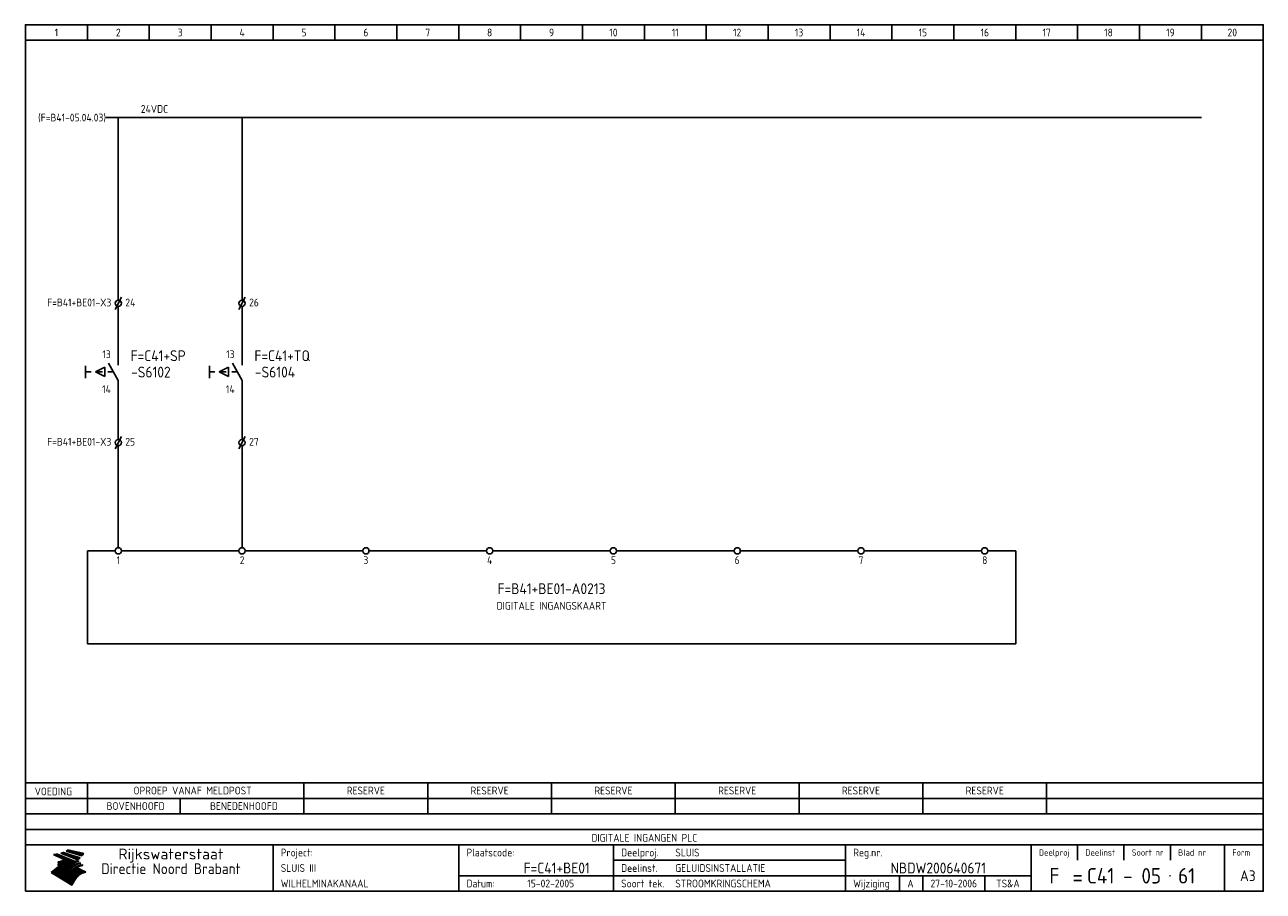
# Model space of a CAD drawing. Extents: x 10 to 410, y 10 to 290.
import ezdxf
from ezdxf.enums import TextEntityAlignment as Align

# ---------------------------------------------------------------- set-up
doc = ezdxf.new("R2010")
doc.units = 0
doc.header["$MEASUREMENT"] = 0
doc.header["$PDMODE"] = 1
doc.linetypes.add('DASHDOT', pattern=[1, 0.5, -0.25, 0, -0.25])
doc.layers.get('0').update_dxf_attribs({"linetype": 'CONTINUOUS'})
for name, color, linetype in [('0-25', 7, 'CONTINUOUS'), ('0-35', 2, 'CONTINUOUS'), ('0-50', 3, 'CONTINUOUS'), ('B-25', 7, 'CONTINUOUS'), ('B-35', 2, 'CONTINUOUS'), ('S-25', 7, 'CONTINUOUS')]:
    doc.layers.add(name, color=color, linetype=linetype)
doc.styles.add('ISO', font='iso.shx')
doc.styles.get("Standard").update_dxf_attribs({"font": 'iso.shx'})

# ---------------------------------------------------------------- blocks, each defined once
blk = doc.blocks.new('0035')
at = {"layer": 'S-25'}
blk.add_circle((0, 0), 1, dxfattribs=at)
at = {"layer": 'B-25'}
blk.add_attdef('OM1', text='', height=2.5, dxfattribs=at).set_placement((0, -3.01), align=Align.MIDDLE)
blk = doc.blocks.new('KADERA3')
at = {"layer": '0-25'}
for p, q in [((30, 285), (30, 290)), ((50, 285), (50, 290)), ((70, 285), (70, 290)), ((90, 285), (90, 290)), ((110, 285), (110, 290)), ((130, 285), (130, 290)), ((150, 285), (150, 290)), ((170, 285), (170, 290)), ((190, 285), (190, 290)), ((210, 285), (210, 290)), ((230, 285), (230, 290)), ((250, 285), (250, 290)), ((270, 285), (270, 290)), ((290, 285), (290, 290)), ((310, 285), (310, 290)), ((330, 285), (330, 290)), ((350, 285), (350, 290)), ((370, 285), (370, 290)), ((390, 285), (390, 290)), ((10, 285), (410, 285)), ((410, 35), (10, 35)), ((410, 30), (10, 30)), ((350, 25), (350, 20)), ((365, 25), (365, 20)), ((380, 25), (380, 20)), ((200, 20), (275, 20)), ((150, 15), (335, 15)), ((292.5, 15), (292.5, 10)), ((300, 15), (300, 10)), ((320, 15), (320, 10))]:
    blk.add_line(p, q, dxfattribs=at)
at = {"layer": '0-25', "color": 7}
for p, q in [((19.1, 21.89), (25.12, 19)), ((19.1, 21.89), (25.12, 19)), ((19.17, 21.86), (20.7, 21.86)), ((19.29, 21.8), (20.83, 21.8)), ((19.4, 21.75), (20.96, 21.75)), ((19.52, 21.69), (21.09, 21.69)), ((19.64, 21.63), (21.22, 21.63)), ((19.74, 21.92), (20.56, 21.92)), ((19.75, 21.58), (21.36, 21.58)), ((19.87, 21.52), (21.49, 21.52)), ((19.99, 21.47), (21.62, 21.47)), ((20.11, 21.41), (21.75, 21.41)), ((20.22, 21.35), (21.88, 21.35)), ((20.25, 21.97), (20.43, 21.97)), ((20.34, 21.3), (22.02, 21.3)), ((20.38, 21.99), (26.02, 19.59)), ((20.38, 21.99), (26.02, 19.59)), ((20.46, 21.24), (22.15, 21.24)), ((20.57, 21.18), (22.28, 21.18)), ((20.69, 21.13), (22.41, 21.13)), ((20.81, 21.07), (22.55, 21.07)), ((20.92, 21.02), (22.68, 21.02)), ((21.04, 20.96), (22.81, 20.96)), ((21.16, 20.9), (22.94, 20.9)), ((21.27, 20.85), (23.07, 20.85)), ((21.39, 20.79), (23.21, 20.79)), ((21.47, 22.25), (26.83, 20.19)), ((21.47, 22.25), (26.83, 20.19)), ((21.49, 22.25), (23.07, 22.25)), ((21.51, 20.73), (23.34, 20.73)), ((21.6, 22.2), (23.25, 22.2)), ((21.63, 20.68), (23.47, 20.68)), ((21.65, 22.31), (22.89, 22.31)), ((21.74, 20.62), (23.6, 20.62)), ((21.75, 22.14), (23.42, 22.14)), ((21.8, 22.37), (22.71, 22.37)), ((21.86, 20.57), (23.73, 20.57)), ((21.9, 22.08), (23.6, 22.08)), ((21.94, 22.42), (22.53, 22.42)), ((21.98, 20.51), (23.87, 20.51)), ((22.04, 22.03), (23.78, 22.03)), ((22.06, 22.48), (22.36, 22.48)), ((22.09, 20.45), (24, 20.45)), ((22.18, 22.53), (27.65, 20.8)), ((22.18, 22.53), (27.65, 20.8)), ((22.19, 21.97), (23.96, 21.97)), ((22.21, 20.4), (24.13, 20.4)), ((22.33, 20.34), (24.26, 20.34)), ((22.34, 21.92), (24.13, 21.92)), ((22.44, 20.28), (24.4, 20.28)), ((22.48, 21.86), (24.31, 21.86)), ((22.49, 20.06), (23.04, 20.06)), ((22.56, 20.23), (24.53, 20.23)), ((22.61, 20.12), (22.93, 20.12)), ((22.63, 21.8), (24.49, 21.8)), ((22.68, 20.17), (24.66, 20.17)), ((22.71, 20.17), (22.82, 20.17)), ((23.11, 20.02), (22.77, 20.2)), ((23.11, 20.02), (22.77, 20.2)), ((22.78, 21.75), (24.67, 21.75)), ((22.79, 20.12), (24.79, 20.12)), ((22.91, 20.06), (24.92, 20.06)), ((22.92, 21.69), (24.85, 21.69)), ((23.07, 21.63), (25.02, 21.63)), ((23.14, 22.99), (28.22, 21.46)), ((23.14, 22.99), (28.22, 21.46)), ((23.15, 22.98), (25.33, 22.98)), ((23.22, 21.58), (25.2, 21.58)), ((23.23, 23.04), (25.09, 23.04)), ((23.32, 23.1), (24.84, 23.1)), ((23.34, 22.93), (25.57, 22.93)), ((23.36, 21.52), (25.38, 21.52)), ((23.4, 23.15), (24.6, 23.15)), ((23.49, 23.21), (24.36, 23.21)), ((23.51, 21.47), (25.56, 21.47)), ((23.52, 22.87), (25.81, 22.87)), ((23.57, 23.27), (24.12, 23.27)), ((23.64, 23.32), (23.87, 23.32)), ((23.66, 21.41), (25.74, 21.41)), ((23.7, 23.36), (28.82, 22.17)), ((23.7, 23.36), (28.82, 22.17)), ((23.71, 22.82), (26.06, 22.82)), ((23.8, 21.35), (25.91, 21.35)), ((23.9, 22.76), (26.3, 22.76)), ((23.95, 21.3), (26.09, 21.3)), ((24.09, 22.7), (26.54, 22.7)), ((24.09, 21.24), (26.27, 21.24)), ((24.24, 21.18), (26.45, 21.18)), ((24.27, 22.65), (26.78, 22.65)), ((24.39, 21.13), (26.62, 21.13)), ((24.46, 22.59), (27.03, 22.59)), ((24.53, 21.07), (26.8, 21.07)), ((24.65, 22.53), (27.27, 22.53)), ((24.68, 21.02), (26.98, 21.02)), ((24.83, 20.96), (27.16, 20.96)), ((24.84, 22.48), (27.51, 22.48)), ((24.97, 20.9), (27.34, 20.9)), ((25.02, 22.42), (27.75, 22.42)), ((25.12, 20.85), (27.51, 20.85)), ((25.21, 22.37), (28, 22.37)), ((25.27, 20.79), (27.63, 20.79)), ((25.4, 22.31), (28.24, 22.31)), ((25.41, 20.73), (27.57, 20.73)), ((25.56, 20.68), (27.51, 20.68)), ((25.58, 22.25), (28.48, 22.25)), ((25.71, 20.62), (27.44, 20.62)), ((25.77, 22.2), (28.72, 22.2)), ((25.85, 20.57), (27.37, 20.57)), ((25.96, 22.14), (28.79, 22.14)), ((26, 20.51), (27.29, 20.51)), ((26.15, 22.08), (28.75, 22.08)), ((26.15, 20.45), (27.22, 20.45)), ((26.29, 20.4), (27.14, 20.4)), ((26.33, 22.03), (28.71, 22.03)), ((26.44, 20.34), (27.06, 20.34)), ((26.52, 21.97), (28.66, 21.97)), ((26.59, 20.28), (26.97, 20.28)), ((26.71, 21.92), (28.62, 21.92)), ((26.73, 20.23), (26.89, 20.23)), ((26.9, 21.86), (28.57, 21.86)), ((27.08, 21.8), (28.52, 21.8)), ((27.27, 21.75), (28.48, 21.75)), ((27.46, 21.69), (28.43, 21.69)), ((27.65, 21.63), (28.38, 21.63)), ((27.83, 21.58), (28.33, 21.58)), ((28.02, 21.52), (28.28, 21.52)), ((28.21, 21.47), (28.22, 21.47)), ((20.58, 17.88), (18.3, 16)), ((20.58, 17.88), (18.3, 16)), ((18.38, 16.07), (21.46, 16.07)), ((18.45, 16.12), (21.88, 16.12)), ((18.52, 16.18), (22.15, 16.18)), ((18.59, 16.23), (22.38, 16.23)), ((18.65, 16.29), (22.58, 16.29)), ((18.72, 16.35), (22.75, 16.35)), ((18.79, 16.4), (22.91, 16.4)), ((18.86, 16.46), (20.6, 16.46)), ((18.93, 16.52), (20.6, 16.52)), ((18.99, 16.57), (20.6, 16.57)), ((19.06, 16.63), (20.6, 16.63)), ((19.13, 16.68), (20.6, 16.68)), ((19.2, 16.74), (20.6, 16.74)), ((19.27, 16.8), (20.6, 16.8)), ((19.33, 16.85), (21.07, 16.85)), ((19.4, 16.91), (21.55, 16.91)), ((19.47, 16.97), (21.88, 16.97)), ((19.54, 17.02), (22.13, 17.02)), ((19.61, 17.08), (22.34, 17.08)), ((19.67, 17.13), (20.6, 17.13)), ((19.74, 17.19), (20.6, 17.19)), ((19.81, 17.25), (20.6, 17.25)), ((19.88, 17.3), (20.6, 17.3)), ((19.95, 17.36), (20.6, 17.36)), ((20.01, 17.42), (20.6, 17.42)), ((20.08, 17.47), (20.93, 17.47)), ((20.15, 17.53), (21.26, 17.53)), ((20.22, 17.58), (21.51, 17.58)), ((20.29, 17.64), (21.72, 17.64)), ((20.35, 17.7), (21.9, 17.7)), ((20.42, 17.75), (22.07, 17.75)), ((20.49, 17.81), (22.22, 17.81)), ((20.56, 17.87), (22.36, 17.87)), ((20.6, 19.11), (20.58, 19.51)), ((20.6, 19.11), (20.58, 19.51)), ((20.58, 19.5), (22.09, 19.5)), ((20.58, 19.44), (21.95, 19.44)), ((20.59, 19.38), (21.79, 19.38)), ((20.59, 19.33), (21.62, 19.33)), ((20.59, 19.27), (21.42, 19.27)), ((20.6, 19.22), (21.2, 19.22)), ((20.6, 19.16), (20.93, 19.16)), ((20.6, 19.11), (20.69, 19.12)), ((20.6, 19.11), (20.69, 19.12)), ((20.6, 18.79), (20.77, 18.81)), ((20.6, 18.79), (20.77, 18.81)), ((20.6, 18.29), (20.6, 18.79)), ((20.6, 18.29), (20.6, 18.79)), ((20.6, 18.77), (22.46, 18.77)), ((20.6, 18.71), (22.33, 18.71)), ((20.6, 18.65), (22.19, 18.65)), ((20.6, 18.6), (22.04, 18.6)), ((20.6, 18.54), (21.87, 18.54)), ((20.6, 18.48), (21.68, 18.48)), ((20.6, 18.43), (21.46, 18.43)), ((20.6, 18.37), (21.21, 18.37)), ((20.6, 18.32), (20.87, 18.32)), ((20.6, 18.29), (20.88, 18.32)), ((20.6, 18.29), (20.88, 18.32)), ((20.6, 17.88), (20.86, 17.91)), ((20.6, 17.88), (20.86, 17.91)), ((20.6, 17.43), (20.97, 17.48)), ((20.6, 17.43), (20.97, 17.48)), ((20.6, 17.43), (20.6, 17.09)), ((20.6, 17.43), (20.6, 17.09)), ((20.6, 17.09), (21.26, 17.16)), ((20.6, 17.09), (21.26, 17.16)), ((20.6, 16.8), (21.37, 16.89)), ((20.6, 16.8), (21.37, 16.89)), ((20.6, 16.8), (20.6, 16.45)), ((20.6, 16.8), (20.6, 16.45)), ((20.6, 16.45), (21.56, 16.56)), ((20.6, 16.45), (21.56, 16.56)), ((20.6, 15.97), (21.67, 16.09)), ((20.6, 15.97), (21.67, 16.09)), ((20.7, 16.46), (23.06, 16.46)), ((20.9, 19.55), (22.23, 19.55)), ((20.9, 18.82), (22.59, 18.82)), ((20.98, 17.92), (22.5, 17.92)), ((21.02, 17.13), (22.53, 17.13)), ((21.19, 19.61), (22.35, 19.61)), ((21.2, 16.52), (23.2, 16.52)), ((21.32, 18.88), (22.71, 18.88)), ((21.32, 17.98), (22.62, 17.98)), ((21.42, 19.67), (22.47, 19.67)), ((21.47, 17.19), (22.7, 17.19)), ((21.59, 18.03), (22.74, 18.03)), ((21.61, 18.93), (22.82, 18.93)), ((21.62, 19.72), (22.59, 19.72)), ((21.72, 16.57), (23.32, 16.57)), ((21.77, 17.25), (22.85, 17.25)), ((21.8, 19.78), (22.69, 19.78)), ((21.8, 18.09), (22.85, 18.09)), ((21.84, 18.99), (22.92, 18.99)), ((21.96, 19.83), (22.79, 19.83)), ((21.99, 18.15), (22.95, 18.15)), ((22.01, 17.3), (22.99, 17.3)), ((22.03, 19.05), (23.03, 19.05)), ((22.1, 16.63), (23.44, 16.63)), ((22.11, 19.89), (22.89, 19.89)), ((22.16, 18.2), (23.05, 18.2)), ((22.21, 19.1), (23.12, 19.1)), ((22.21, 17.36), (23.12, 17.36)), ((22.24, 19.95), (22.99, 19.95)), ((22.31, 18.26), (23.15, 18.26)), ((22.36, 19.16), (23.22, 19.16)), ((22.37, 20), (23.08, 20)), ((22.38, 16.68), (23.56, 16.68)), ((22.39, 17.42), (23.24, 17.42)), ((22.45, 18.32), (23.24, 18.32)), ((22.51, 19.22), (23.3, 19.22)), ((22.56, 17.47), (23.36, 17.47)), ((22.59, 18.37), (23.33, 18.37)), ((22.6, 16.74), (23.66, 16.74)), ((22.64, 19.27), (23.39, 19.27)), ((22.71, 18.43), (23.42, 18.43)), ((22.71, 17.53), (23.47, 17.53)), ((22.77, 19.33), (23.47, 19.33)), ((22.79, 16.8), (23.77, 16.8)), ((22.83, 18.48), (23.5, 18.48)), ((22.84, 17.58), (23.57, 17.58)), ((22.89, 19.38), (23.55, 19.38)), ((22.94, 18.54), (23.58, 18.54)), ((22.96, 16.85), (23.86, 16.85)), ((22.97, 17.64), (23.67, 17.64)), ((23, 19.44), (23.63, 19.44)), ((23.03, 20), (25.06, 20)), ((23.04, 18.6), (23.66, 18.6)), ((23.1, 19.5), (23.72, 19.5)), ((23.1, 17.7), (23.77, 17.7)), ((23.12, 16.91), (23.96, 16.91)), ((23.14, 18.65), (23.74, 18.65)), ((23.15, 19.95), (25.19, 19.95)), ((23.21, 19.55), (23.8, 19.55)), ((23.21, 17.75), (23.86, 17.75)), ((23.24, 18.71), (23.82, 18.71)), ((23.26, 19.89), (25.32, 19.89)), ((23.26, 16.97), (24.05, 16.97)), ((23.3, 19.61), (23.88, 19.61)), ((23.32, 17.81), (23.95, 17.81)), ((23.33, 18.77), (23.91, 18.77)), ((23.37, 16.07), (29.08, 16.07)), ((23.38, 19.83), (25.45, 19.83)), ((23.39, 19.67), (23.81, 19.67)), ((23.39, 17.02), (24.14, 17.02)), ((23.42, 18.82), (23.99, 18.82)), ((23.42, 17.87), (24.03, 17.87)), ((23.45, 19.7), (23.58, 19.79)), ((23.45, 19.7), (23.58, 19.79)), ((23.48, 19.72), (23.7, 19.72)), ((23.5, 19.78), (25.58, 19.78)), ((23.51, 18.88), (24.07, 18.88)), ((23.51, 16.12), (29.27, 16.12)), ((23.52, 17.92), (24.11, 17.92)), ((23.52, 17.08), (24.22, 17.08)), ((23.54, 18.9), (24.3, 19.42)), ((23.54, 18.9), (24.3, 19.42)), ((23.56, 19.78), (23.59, 19.78)), ((23.56, 19.39), (23.9, 19.62)), ((23.56, 19.39), (23.9, 19.62)), ((23.58, 19.79), (23.9, 19.62)), ((23.58, 19.79), (23.9, 19.62)), ((23.59, 18.93), (24.15, 18.93)), ((23.61, 19.72), (25.72, 19.72)), ((23.62, 17.98), (24.2, 17.98)), ((23.63, 17.13), (24.3, 17.13)), ((23.65, 18.59), (24.62, 19.25)), ((23.65, 18.59), (24.62, 19.25)), ((29.41, 16.17), (23.65, 16.17)), ((23.67, 18.99), (24.23, 18.99)), ((23.71, 18.03), (24.28, 18.03)), ((23.73, 19.67), (25.85, 19.67)), ((23.75, 19.05), (24.32, 19.05)), ((23.75, 17.19), (24.38, 17.19)), ((23.77, 16.23), (29.47, 16.23)), ((23.79, 18.09), (24.36, 18.09)), ((23.83, 19.1), (24.4, 19.1)), ((23.85, 19.61), (25.98, 19.61)), ((23.85, 17.25), (24.46, 17.25)), ((23.88, 18.15), (24.44, 18.15)), ((23.89, 16.29), (29.36, 16.29)), ((23.92, 19.16), (24.48, 19.16)), ((23.94, 18.19), (25.23, 19.07)), ((23.94, 18.19), (25.23, 19.07)), ((23.95, 17.3), (24.55, 17.3)), ((23.96, 19.55), (25.96, 19.55)), ((23.96, 18.2), (24.53, 18.2)), ((24, 19.22), (24.56, 19.22)), ((24, 16.35), (29.24, 16.35)), ((24.04, 18.26), (24.61, 18.26)), ((24.05, 17.36), (24.63, 17.36)), ((24.06, 17.88), (25.34, 18.76)), ((24.06, 17.88), (25.34, 18.76)), ((24.08, 19.5), (25.88, 19.5)), ((24.08, 19.27), (24.58, 19.27)), ((24.11, 16.4), (29.13, 16.4)), ((24.13, 18.32), (24.69, 18.32)), ((24.14, 17.42), (24.71, 17.42)), ((24.16, 19.33), (24.47, 19.33)), ((24.2, 19.44), (25.79, 19.44)), ((24.21, 18.37), (24.77, 18.37)), ((24.21, 16.46), (29.02, 16.46)), ((24.23, 17.47), (24.79, 17.47)), ((24.24, 17.48), (25.52, 18.36)), ((24.24, 17.48), (25.52, 18.36)), ((24.25, 19.38), (24.36, 19.38)), ((24.29, 18.43), (24.85, 18.43)), ((24.3, 19.42), (24.62, 19.25)), ((24.3, 19.42), (24.62, 19.25)), ((24.31, 19.38), (25.71, 19.38)), ((24.31, 17.53), (24.87, 17.53)), ((24.31, 16.52), (28.91, 16.52)), ((24.35, 17.17), (25.64, 18.05)), ((24.35, 17.17), (25.64, 18.05)), ((24.37, 18.48), (24.94, 18.48)), ((24.39, 17.58), (24.96, 17.58)), ((24.4, 16.57), (28.79, 16.57)), ((24.43, 19.33), (25.62, 19.33)), ((24.45, 18.54), (25.02, 18.54)), ((24.47, 17.64), (25.04, 17.64)), ((24.49, 16.63), (28.68, 16.63)), ((24.54, 18.6), (25.1, 18.6)), ((24.55, 19.27), (25.54, 19.27)), ((24.56, 17.7), (25.12, 17.7)), ((24.57, 16.68), (28.57, 16.68)), ((24.62, 18.65), (25.18, 18.65)), ((24.63, 16.72), (25.91, 17.6)), ((24.63, 16.72), (25.91, 17.6)), ((24.64, 17.75), (25.2, 17.75)), ((24.66, 16.74), (28.45, 16.74)), ((24.67, 19.22), (25.45, 19.22)), ((24.7, 18.71), (25.27, 18.71)), ((24.72, 17.81), (25.29, 17.81)), ((24.74, 16.8), (28.34, 16.8)), ((24.78, 19.16), (25.37, 19.16)), ((24.78, 18.77), (25.34, 18.77)), ((24.8, 17.87), (25.37, 17.87)), ((24.82, 16.85), (28.23, 16.85)), ((24.87, 18.82), (25.4, 18.82)), ((24.89, 17.92), (25.45, 17.92)), ((24.9, 19.1), (25.28, 19.1)), ((24.9, 16.91), (28.11, 16.91)), ((24.95, 18.88), (25.45, 18.88)), ((24.97, 17.98), (25.53, 17.98)), ((24.99, 16.97), (28, 16.97)), ((25.02, 19.05), (25.2, 19.05)), ((25.03, 18.93), (25.51, 18.93)), ((25.05, 18.03), (25.61, 18.03)), ((25.07, 17.02), (27.89, 17.02)), ((25.11, 18.99), (25.57, 18.99)), ((26.02, 19.59), (25.12, 19)), ((26.02, 19.59), (25.12, 19)), ((25.13, 18.09), (25.68, 18.09)), ((25.15, 17.08), (27.77, 17.08)), ((25.19, 19.05), (25.63, 19.05)), ((25.21, 18.15), (25.75, 18.15)), ((25.23, 17.13), (27.66, 17.13)), ((25.26, 19.1), (25.7, 19.1)), ((25.3, 18.2), (25.82, 18.2)), ((25.31, 17.19), (27.55, 17.19)), ((25.33, 19.16), (25.77, 19.16)), ((25.38, 18.26), (25.89, 18.26)), ((25.39, 19.22), (25.85, 19.22)), ((25.4, 17.25), (27.43, 17.25)), ((25.46, 18.32), (25.97, 18.32)), ((25.47, 19.27), (25.93, 19.27)), ((25.48, 17.3), (27.32, 17.3)), ((25.54, 19.33), (26.03, 19.33)), ((25.54, 18.37), (26.06, 18.37)), ((25.56, 17.36), (27.21, 17.36)), ((25.62, 18.43), (26.14, 18.43)), ((25.63, 19.38), (26.13, 19.38)), ((25.64, 17.42), (27.1, 17.42)), ((25.7, 18.48), (26.24, 18.48)), ((25.72, 19.44), (26.24, 19.44)), ((25.73, 17.47), (26.98, 17.47)), ((25.79, 18.54), (26.34, 18.54)), ((25.81, 17.53), (26.87, 17.53)), ((25.82, 19.5), (26.36, 19.5)), ((25.89, 18.6), (26.46, 18.6)), ((25.89, 17.58), (26.76, 17.58)), ((25.93, 19.55), (26.53, 19.55)), ((25.96, 17.64), (26.64, 17.64)), ((25.99, 18.65), (26.58, 18.65)), ((26.04, 17.7), (26.59, 17.7)), ((26.06, 19.61), (26.85, 19.61)), ((26.1, 18.71), (26.72, 18.71)), ((26.12, 17.75), (26.67, 17.75)), ((26.2, 17.81), (26.76, 17.81)), ((26.21, 19.67), (27.23, 19.67)), ((26.23, 18.77), (26.89, 18.77)), ((26.29, 17.87), (26.86, 17.87)), ((26.37, 18.82), (27.09, 18.82)), ((26.39, 17.92), (26.97, 17.92)), ((26.44, 19.72), (27.18, 19.72)), ((26.49, 17.98), (27.09, 17.98)), ((26.53, 18.88), (27.34, 18.88)), ((26.56, 17.68), (29.54, 16.2)), ((26.56, 17.68), (29.54, 16.2)), ((26.6, 18.03), (27.22, 18.03)), ((26.72, 18.09), (27.38, 18.09)), ((26.73, 18.93), (27.66, 18.93)), ((26.85, 18.15), (27.56, 18.15)), ((26.99, 18.99), (27.9, 18.99)), ((27, 18.2), (27.8, 18.2)), ((27.13, 19.78), (27.25, 19.64)), ((27.13, 19.78), (27.25, 19.64)), ((27.18, 18.26), (28.13, 18.26)), ((27.26, 19.05), (27.84, 19.05)), ((27.39, 18.32), (28.47, 18.32)), ((27.7, 18.37), (28.49, 18.37)), ((27.78, 19.1), (27.93, 18.96)), ((27.78, 19.1), (27.93, 18.96)), ((28, 18.43), (28.44, 18.43)), ((28.29, 15.83), (29.54, 16.2)), ((28.29, 15.83), (29.54, 16.2)), ((28.39, 18.48), (28.54, 18.32)), ((28.39, 18.48), (28.54, 18.32)), ((29.54, 16.2), (29.45, 16.17)), ((29.54, 16.2), (29.45, 16.17)), ((29.46, 16.18), (29.47, 16.18)), ((24.94, 11.97), (18.3, 16)), ((24.94, 11.97), (18.3, 16)), ((18.31, 16.01), (20.96, 16.01)), ((18.38, 15.95), (20.6, 15.95)), ((18.47, 15.9), (20.6, 15.9)), ((18.57, 15.84), (20.6, 15.84)), ((18.66, 15.78), (20.6, 15.78)), ((18.75, 15.73), (20.6, 15.73)), ((18.85, 15.67), (20.6, 15.67)), ((18.94, 15.62), (20.6, 15.62)), ((19.03, 15.56), (27.83, 15.56)), ((19.12, 15.5), (27.75, 15.5)), ((19.22, 15.45), (27.66, 15.45)), ((19.31, 15.39), (27.58, 15.39)), ((19.4, 15.33), (27.5, 15.33)), ((19.49, 15.28), (27.43, 15.28)), ((19.59, 15.22), (27.36, 15.22)), ((19.68, 15.17), (27.29, 15.17)), ((19.77, 15.11), (27.22, 15.11)), ((19.86, 15.05), (27.15, 15.05)), ((19.96, 15), (27.09, 15)), ((20.05, 14.94), (27.02, 14.94)), ((20.14, 14.88), (26.96, 14.88)), ((20.24, 14.83), (26.9, 14.83)), ((20.33, 14.77), (26.84, 14.77)), ((20.42, 14.72), (26.79, 14.72)), ((20.51, 14.66), (26.73, 14.66)), ((20.6, 15.97), (20.6, 15.58)), ((20.6, 15.97), (20.6, 15.58)), ((20.6, 15.58), (21.95, 15.73)), ((20.6, 15.58), (21.95, 15.73)), ((20.61, 14.6), (26.68, 14.6)), ((20.7, 14.55), (26.62, 14.55)), ((20.79, 14.49), (26.57, 14.49)), ((20.88, 14.43), (26.52, 14.43)), ((20.94, 15.62), (27.92, 15.62)), ((20.98, 14.38), (26.47, 14.38)), ((21.07, 14.32), (26.42, 14.32)), ((21.16, 14.27), (26.38, 14.27)), ((21.25, 14.21), (26.33, 14.21)), ((21.35, 14.15), (26.29, 14.15)), ((21.44, 14.1), (26.24, 14.1)), ((21.45, 15.67), (28.01, 15.67)), ((21.53, 14.04), (26.2, 14.04)), ((21.63, 13.98), (26.16, 13.98)), ((21.72, 13.93), (26.12, 13.93)), ((21.81, 13.87), (26.08, 13.87)), ((21.9, 13.82), (26.04, 13.82)), ((21.96, 15.73), (28.11, 15.73)), ((22, 13.76), (26, 13.76)), ((22.09, 13.7), (25.96, 13.7)), ((22.18, 13.65), (25.93, 13.65)), ((22.27, 13.59), (25.89, 13.59)), ((22.34, 15.78), (28.21, 15.78)), ((22.37, 13.53), (25.86, 13.53)), ((22.46, 13.48), (25.82, 13.48)), ((22.55, 13.42), (25.79, 13.42)), ((22.62, 15.84), (28.33, 15.84)), ((22.65, 13.37), (25.76, 13.37)), ((22.74, 13.31), (25.73, 13.31)), ((22.83, 13.25), (25.69, 13.25)), ((22.84, 15.9), (28.52, 15.9)), ((22.92, 13.2), (25.66, 13.2)), ((23.02, 13.14), (25.63, 13.14)), ((23.04, 15.95), (28.71, 15.95)), ((23.11, 13.08), (25.59, 13.08)), ((23.2, 13.03), (25.56, 13.03)), ((23.21, 16.01), (28.9, 16.01)), ((23.29, 12.97), (25.53, 12.97)), ((23.39, 12.92), (25.5, 12.92)), ((23.48, 12.86), (25.46, 12.86)), ((23.57, 12.8), (25.43, 12.8)), ((23.66, 12.75), (25.4, 12.75)), ((23.76, 12.69), (25.36, 12.69)), ((23.85, 12.63), (25.33, 12.63)), ((23.94, 12.58), (25.3, 12.58)), ((24.04, 12.52), (25.26, 12.52)), ((24.13, 12.47), (25.23, 12.47)), ((24.22, 12.41), (25.2, 12.41)), ((24.31, 12.35), (25.17, 12.35)), ((24.41, 12.3), (25.13, 12.3)), ((24.5, 12.24), (25.1, 12.24)), ((24.59, 12.18), (25.07, 12.18)), ((24.68, 12.13), (25.03, 12.13)), ((24.78, 12.07), (25, 12.07)), ((24.87, 12.02), (24.97, 12.02)), ((24.94, 11.97), (25.81, 13.45)), ((24.94, 11.97), (25.81, 13.45))]:
    blk.add_line(p, q, dxfattribs=at)
for centre, radius, start, end in [((19.15, 29.7), 7.8, 269.6055, 279.0886), ((19.15, 29.7), 7.8, 269.6055, 279.0886), ((19.93, 25.38), 5.91, 276.3402, 298.7463), ((19.93, 25.38), 5.91, 276.3402, 298.7463), ((19.84, 25.09), 6.03, 278.129, 302.868), ((19.84, 25.09), 6.03, 278.129, 302.868), ((19.84, 27.26), 5.27, 288.0217, 296.3084), ((19.84, 27.26), 5.27, 288.0217, 296.3084), ((20.49, 27.56), 5.28, 300.0654, 307.393), ((20.49, 27.56), 5.28, 300.0654, 307.393), ((24.11, 24.7), 5.26, 301.1147, 312.2814), ((24.11, 24.7), 5.26, 301.1147, 312.2814), ((21.95, 27.32), 8.59, 316.9248, 323.1399), ((21.95, 27.32), 8.59, 316.9248, 323.1399), ((20.21, 23.78), 5.91, 273.6149, 304.3803), ((20.21, 23.78), 5.91, 273.6149, 304.3803), ((20.35, 24.56), 5.76, 274.164, 302.5474), ((20.35, 24.56), 5.76, 274.164, 302.5474), ((20.05, 24.28), 6.02, 277.9472, 305.7139), ((20.05, 24.28), 6.02, 277.9472, 305.7139), ((20.04, 23.49), 6.09, 278.8115, 306.4242), ((20.04, 23.49), 6.09, 278.8115, 306.4242), ((20.53, 23.07), 5.96, 277.0519, 304.973), ((20.53, 23.07), 5.96, 277.0519, 304.973), ((20.72, 22.76), 5.91, 276.3402, 304.3803), ((20.72, 22.76), 5.91, 276.3402, 304.3803), ((21.06, 22.34), 5.81, 274.9043, 303.1745), ((21.06, 22.34), 5.81, 274.9043, 303.1745), ((20.82, 22.06), 6.04, 278.1111, 305.8489), ((20.82, 22.06), 6.04, 278.1111, 305.8489), ((21.3, 21.6), 5.91, 276.3402, 304.3803), ((21.3, 21.6), 5.91, 276.3402, 304.3803), ((27.05, 17.17), 2.63, 107.4286, 133.7799), ((27.05, 17.17), 2.63, 107.4286, 133.7799), ((27.45, 16.91), 2.81, 110.4143, 138.7411), ((27.45, 16.91), 2.81, 110.4143, 138.7411), ((27.57, 15.64), 3.4, 98.1566, 126.9045), ((27.57, 15.64), 3.4, 98.1566, 126.9045), ((27.91, 15.54), 3.39, 100.5835, 132.088), ((27.91, 15.54), 3.39, 100.5835, 132.088), ((28.21, 14.74), 3.67, 95.7581, 128.7216), ((28.21, 14.74), 3.67, 95.7581, 128.7216), ((27.01, 16.84), 2.93, 87.7348, 104.8316), ((27.01, 16.84), 2.93, 87.7348, 104.8316), ((27.37, 15.71), 3.93, 91.7838, 103.2817), ((27.37, 15.71), 3.93, 91.7838, 103.2817), ((28.4, 15.05), 3.21, 96.3886, 125.0052), ((28.4, 15.05), 3.21, 96.3886, 125.0052), ((27.82, 16.31), 2.8, 90.634, 105.1984), ((27.82, 16.31), 2.8, 90.634, 105.1984), ((28.19, 15.04), 3.93, 93.8342, 103.2817), ((28.19, 15.04), 3.93, 93.8342, 103.2817), ((28.58, 15.69), 2.8, 93.8141, 105.1984), ((28.58, 15.69), 2.8, 93.8141, 105.1984), ((28.95, 14.41), 3.93, 96.0135, 103.2817), ((28.95, 14.41), 3.93, 96.0135, 103.2817), ((31.24, 10.26), 6.3, 117.9568, 149.6251), ((31.24, 10.26), 6.3, 117.9568, 149.6251)]:
    blk.add_arc(centre, radius, start, end, dxfattribs=at)
at = {"layer": '0-35'}
for p, q in [((90, 25), (90, 10)), ((150, 25), (150, 10)), ((200, 25), (200, 10)), ((275, 25), (275, 10)), ((335, 25), (335, 10)), ((397.5, 25), (397.5, 10))]:
    blk.add_line(p, q, dxfattribs=at)
at = {"layer": '0-50'}
for p, q in [((10, 25), (410, 25)), ((348.75, 15), (351.25, 15)), ((348.75, 13.5), (351.25, 13.5))]:
    blk.add_line(p, q, dxfattribs=at)
blk.add_lwpolyline([(10, 10), (410, 10), (410, 290), (10, 290)], close=True, dxfattribs=at)
at = {"layer": '0-50', "const_width": 0.25}
blk.add_lwpolyline([(379.75, 15, 1), (380, 15, 1)], format="xyb", close=True, dxfattribs=at)
at = {"layer": '0-25', "style": 'ISO'}
for s, height, p in [('Project:', 2.5, (92.5, 22.5)), ('Plaatscode:', 2.5, (152.5, 22.5)), ('Deelproj.', 2.5, (202.5, 22.5)), ('Reg.nr.', 2.5, (277.5, 22.5)), ('Deelproj', 2, (337.5, 22.5)), ('Deelinst', 2, (352.5, 22.5)), ('Soort nr', 2, (367.5, 22.5)), ('Blad nr', 2, (382.5, 22.5)), ('Form', 2, (400, 22.5)), ('Deelinst.', 2.5, (202.5, 17.5)), ('Datum:', 2.5, (152.5, 12.5)), ('Soort tek.', 2.5, (202.5, 12.5)), ('Wijziging', 2.5, (277.5, 12.5))]:
    blk.add_text(s, height=height, dxfattribs=at).set_placement(p, align=Align.MIDDLE_LEFT)
for tag, p in [('STR1', (20, 287.5)), ('STR2', (40, 287.5)), ('STR3', (60, 287.5)), ('STR4', (80, 287.5)), ('STR5', (100, 287.5)), ('STR6', (120, 287.5)), ('STR7', (140, 287.5)), ('STR8', (160, 287.5)), ('STR9', (180, 287.5)), ('STR10', (200, 287.5)), ('STR11', (220, 287.5)), ('STR12', (240, 287.5)), ('STR13', (260, 287.5)), ('STR14', (280, 287.5)), ('STR15', (300, 287.5)), ('STR16', (320, 287.5)), ('STR17', (340, 287.5)), ('STR18', (360, 287.5)), ('STR19', (380, 287.5)), ('STR20', (400, 287.5)), ('W', (180, 12.5)), ('Z', (310, 12.5)), ('Y', (327.5, 12.5))]:
    blk.add_attdef(tag, text='', height=2.5, dxfattribs=at).set_placement(p, align=Align.MIDDLE)
for tag, p in [('N', (220, 22.5)), ('B', (92.5, 17.5)), ('P', (220, 17.5)), ('C', (92.5, 12.5)), ('U', (220, 12.5)), ('REV', (295, 12.5))]:
    blk.add_attdef(tag, text='', height=2.5, dxfattribs=at).set_placement(p, align=Align.MIDDLE_LEFT)
at = {"layer": '0-35', "style": 'ISO', "width": 1.00614}
blk.add_text('Rijkswaterstaat', height=3.5, dxfattribs=at).set_placement((40, 20.28), (74, 20.28), align=Align.FIT)
at = {"layer": '0-35', "color": 2, "style": 'ISO', "width": 0.948867}
blk.add_text('Directie Noord Brabant', height=3.5, dxfattribs=at).set_placement((34.5, 15.53), (79.5, 15.53), align=Align.FIT)
at = {"layer": '0-35', "style": 'ISO'}
for tag, p in [('X', (178.5, 17.5)), ('FORM', (402.5, 15))]:
    blk.add_attdef(tag, text='', height=3.5, dxfattribs=at).set_placement(p, align=Align.MIDDLE_LEFT)
blk.add_attdef('RNR', text='', height=3.5, dxfattribs=at).set_placement((305, 17.5), align=Align.MIDDLE)
at = {"layer": '0-50', "style": 'ISO'}
for tag, p in [('M', (342.5, 15)), ('O', (365, 15))]:
    blk.add_attdef(tag, text='', height=5, dxfattribs=at).set_placement(p, align=Align.MIDDLE)
blk.add_attdef('Q', text='', height=5, dxfattribs=at).set_placement((382.5, 15), align=Align.MIDDLE_LEFT)
blk = doc.blocks.new('X105')
at = {"layer": '0-25', "color": 0}
blk.add_line((1, 2), (-1, -2), dxfattribs=at)
blk.add_circle((0, 0), 1, dxfattribs=at)
at = {"layer": 'B-25', "style": 'ISO'}
blk.add_attdef('LC', text='', height=2.5, dxfattribs=at).set_placement((-2.26, -1), align=Align.RIGHT)
blk.add_attdef('KT', (2.26, -1), '', height=2.5, dxfattribs=at)
blk = doc.blocks.new('0034')
at = {"layer": 'S-25'}
for p, q in [((0, 0), (0, -5)), ((0, -10), (-3.12, -4.38)), ((0, -10), (0, -15))]:
    blk.add_line(p, q, dxfattribs=at)
at = {"layer": 'B-25'}
for tag, p in [('KN1', (-2.43, -2.73)), ('KN2', (-2.43, -14.01))]:
    blk.add_attdef(tag, text='', height=2.5, dxfattribs=at).set_placement(p, align=Align.RIGHT)
blk.add_attdef('OM1', (4, -13.01), '', height=2.5, dxfattribs=at)
at = {"layer": 'B-35'}
blk.add_attdef('KT', (4.14, -8.99), '', height=3.5, dxfattribs=at)
blk = doc.blocks.new('07-01-07')
at = {"color": 0, "linetype": 'Continuous'}
for p, q in [((0, 4), (-4, 2)), ((-4, 2), (0, 0)), ((0, 0), (0, 4))]:
    blk.add_line(p, q, dxfattribs=at)

msp = doc.modelspace()

# ---------------------------------------------------------------- linework, layer by layer
at = {"color": 0, "linetype": 'Continuous'}
for p, q in [((29.44, 177.81), (29.44, 179.81)), ((29.44, 177.81), (31.24, 177.81)), ((29.44, 177.81), (29.44, 175.81)), ((33.04, 177.81), (34.84, 177.81)), ((36.64, 177.81), (38.44, 177.81)), ((69.44, 177.81), (69.44, 179.81)), ((69.44, 177.81), (69.44, 175.81)), ((69.44, 177.81), (71.24, 177.81)), ((73.04, 177.81), (74.84, 177.81)), ((76.64, 177.81), (78.44, 177.81))]:
    msp.add_line(p, q, dxfattribs=at)
at = {"layer": '0-25'}
for p, q in [((410, 45), (10, 45)), ((410, 40), (10, 40))]:
    msp.add_line(p, q, dxfattribs=at)
at = {"layer": 'S-25'}
for p, q in [((10, 285), (25, 285)), ((36, 260), (390, 260)), ((40, 201), (40, 260)), ((80, 201), (80, 260)), ((40, 185), (40, 199)), ((80, 180), (80, 199)), ((40, 170), (40, 156)), ((80, 170), (80, 156)), ((40, 154), (40, 121)), ((80, 154), (80, 121)), ((30, 90), (30, 120)), ((30, 120), (39, 120)), ((79, 120), (41, 120)), ((119, 120), (81, 120)), ((81, 120), (81, 120)), ((159, 120), (121, 120)), ((199, 120), (161, 120)), ((239, 120), (201, 120)), ((279, 120), (241, 120)), ((319, 120), (281, 120)), ((321, 120), (330, 120)), ((330, 120), (330, 90)), ((330, 90), (30, 90)), ((30, 45), (30, 35)), ((100, 45), (100, 35)), ((140, 45), (140, 35)), ((180, 45), (180, 35)), ((220, 45), (220, 35)), ((260, 45), (260, 35)), ((300, 45), (300, 35)), ((340, 45), (340, 35)), ((60, 40), (60, 35))]:
    msp.add_line(p, q, dxfattribs=at)
at = {"layer": 'S-25', "linetype": 'Continuous'}
msp.add_point((85, 124.5), dxfattribs=at)
msp.add_point((85, 124.5), dxfattribs=at)
at = {"layer": 'S-25'}
for p in [(180, 105), (40, 55), (180, 50), (180, 50)]:
    msp.add_point(p, dxfattribs=at)

# ---------------------------------------------------------------- block references
at = {"layer": '0-25', "linetype": 'DASHDOT'}
for p, values in [((40, 200), {'KT': '24', 'LC': 'F=B41+BE01-X3'}), ((40, 155), {'KT': '25', 'LC': 'F=B41+BE01-X3'})]:
    msp.add_blockref('X105', p, dxfattribs=at).add_auto_attribs(values)
ref = msp.add_blockref('X105', (80, 200), dxfattribs=at)
ref.add_attrib('KT', '26', (82.26, 199), dxfattribs={"layer": 'B-25', "height": 2.5, "style": 'ISO'})
at = {"layer": '0-25', "xscale": 0.75, "yscale": 0.75, "zscale": 0.75}
for p in [(35.59, 176.31), (75.59, 176.31)]:
    msp.add_blockref('07-01-07', p, dxfattribs=at)
at = {"layer": '0-25', "linetype": 'DASHDOT'}
ref = msp.add_blockref('X105', (80, 155), dxfattribs=at)
ref.add_attrib('KT', '27', (82.26, 154), dxfattribs={"layer": 'B-25', "height": 2.5, "style": 'ISO'})
at = {"layer": 'S-25'}
ref = msp.add_blockref('KADERA3', (0, 0), dxfattribs=at)
ref.add_attrib('B', 'SLUIS III', dxfattribs={"layer": '0-25', "height": 2.5, "style": 'ISO'}).set_placement((92.5, 17.5), align=Align.MIDDLE_LEFT)
ref.add_attrib('C', 'WILHELMINAKANAAL', dxfattribs={"layer": '0-25', "height": 2.5, "style": 'ISO'}).set_placement((92.5, 12.5), align=Align.MIDDLE_LEFT)
ref.add_attrib('N', 'SLUIS', dxfattribs={"layer": '0-25', "height": 2.5, "style": 'ISO'}).set_placement((220, 22.5), align=Align.MIDDLE_LEFT)
ref.add_attrib('P', 'GELUIDSINSTALLATIE', dxfattribs={"layer": '0-25', "height": 2.5, "style": 'ISO'}).set_placement((220, 17.5), align=Align.MIDDLE_LEFT)
ref.add_attrib('U', 'STROOMKRINGSCHEMA', dxfattribs={"layer": '0-25', "height": 2.5, "style": 'ISO'}).set_placement((220, 12.5), align=Align.MIDDLE_LEFT)
ref.add_attrib('M', 'F', dxfattribs={"layer": '0-50', "height": 5, "style": 'ISO'}).set_placement((342.5, 15), align=Align.MIDDLE)
ref.add_attrib('O', 'C41 - 05', dxfattribs={"layer": '0-50', "height": 5, "style": 'ISO'}).set_placement((365, 15), align=Align.MIDDLE)
ref.add_attrib('Q', '61', dxfattribs={"layer": '0-50', "height": 5, "style": 'ISO'}).set_placement((382.5, 15), align=Align.MIDDLE_LEFT)
ref.add_attrib('X', 'F=C41+BE01', dxfattribs={"layer": '0-35', "height": 3.5, "style": 'ISO'}).set_placement((171, 17.5), align=Align.MIDDLE_LEFT)
ref.add_attrib('RNR', 'NBDW200640671', dxfattribs={"layer": '0-35', "height": 3.5, "style": 'ISO'}).set_placement((305, 17.5), align=Align.MIDDLE)
ref.add_attrib('W', '15-02-2005', dxfattribs={"layer": '0-25', "height": 2.5, "style": 'ISO'}).set_placement((179.75, 12.5), align=Align.MIDDLE)
ref.add_attrib('FORM', 'A3', dxfattribs={"layer": '0-35', "height": 3.5, "style": 'ISO'}).set_placement((402.5, 15), align=Align.MIDDLE_LEFT)
ref.add_attrib('REV', 'A', dxfattribs={"layer": '0-25', "height": 2.5, "style": 'ISO'}).set_placement((295, 12.5), align=Align.MIDDLE_LEFT)
ref.add_attrib('Z', '27-10-2006', dxfattribs={"layer": '0-25', "height": 2.5, "style": 'ISO'}).set_placement((310, 12.5), align=Align.MIDDLE)
ref.add_attrib('Y', 'TS&A', dxfattribs={"layer": '0-25', "height": 2.5, "style": 'ISO'}).set_placement((327.5, 12.5), align=Align.MIDDLE)
ref.add_attrib('STR1', '1', dxfattribs={"layer": '0-25', "height": 2.5, "style": 'ISO'}).set_placement((20, 287.5), align=Align.MIDDLE)
ref.add_attrib('STR2', '2', dxfattribs={"layer": '0-25', "height": 2.5, "style": 'ISO'}).set_placement((40, 287.5), align=Align.MIDDLE)
ref.add_attrib('STR3', '3', dxfattribs={"layer": '0-25', "height": 2.5, "style": 'ISO'}).set_placement((60, 287.5), align=Align.MIDDLE)
ref.add_attrib('STR4', '4', dxfattribs={"layer": '0-25', "height": 2.5, "style": 'ISO'}).set_placement((80, 287.5), align=Align.MIDDLE)
ref.add_attrib('STR5', '5', dxfattribs={"layer": '0-25', "height": 2.5, "style": 'ISO'}).set_placement((100, 287.5), align=Align.MIDDLE)
ref.add_attrib('STR6', '6', dxfattribs={"layer": '0-25', "height": 2.5, "style": 'ISO'}).set_placement((120, 287.5), align=Align.MIDDLE)
ref.add_attrib('STR7', '7', dxfattribs={"layer": '0-25', "height": 2.5, "style": 'ISO'}).set_placement((140, 287.5), align=Align.MIDDLE)
ref.add_attrib('STR8', '8', dxfattribs={"layer": '0-25', "height": 2.5, "style": 'ISO'}).set_placement((160, 287.5), align=Align.MIDDLE)
ref.add_attrib('STR9', '9', dxfattribs={"layer": '0-25', "height": 2.5, "style": 'ISO'}).set_placement((180, 287.5), align=Align.MIDDLE)
ref.add_attrib('STR10', '10', dxfattribs={"layer": '0-25', "height": 2.5, "style": 'ISO'}).set_placement((200, 287.5), align=Align.MIDDLE)
ref.add_attrib('STR11', '11', dxfattribs={"layer": '0-25', "height": 2.5, "style": 'ISO'}).set_placement((220, 287.5), align=Align.MIDDLE)
ref.add_attrib('STR12', '12', dxfattribs={"layer": '0-25', "height": 2.5, "style": 'ISO'}).set_placement((240, 287.5), align=Align.MIDDLE)
ref.add_attrib('STR13', '13', dxfattribs={"layer": '0-25', "height": 2.5, "style": 'ISO'}).set_placement((260, 287.5), align=Align.MIDDLE)
ref.add_attrib('STR14', '14', dxfattribs={"layer": '0-25', "height": 2.5, "style": 'ISO'}).set_placement((280, 287.5), align=Align.MIDDLE)
ref.add_attrib('STR15', '15', dxfattribs={"layer": '0-25', "height": 2.5, "style": 'ISO'}).set_placement((300, 287.5), align=Align.MIDDLE)
ref.add_attrib('STR16', '16', dxfattribs={"layer": '0-25', "height": 2.5, "style": 'ISO'}).set_placement((320, 287.5), align=Align.MIDDLE)
ref.add_attrib('STR17', '17', dxfattribs={"layer": '0-25', "height": 2.5, "style": 'ISO'}).set_placement((340, 287.5), align=Align.MIDDLE)
ref.add_attrib('STR18', '18', dxfattribs={"layer": '0-25', "height": 2.5, "style": 'ISO'}).set_placement((360, 287.5), align=Align.MIDDLE)
ref.add_attrib('STR19', '19', dxfattribs={"layer": '0-25', "height": 2.5, "style": 'ISO'}).set_placement((380, 287.5), align=Align.MIDDLE)
ref.add_attrib('STR20', '20', dxfattribs={"layer": '0-25', "height": 2.5, "style": 'ISO'}).set_placement((400, 287.5), align=Align.MIDDLE)
for name, p, values in [('0034', (40, 185), {'KT': '-S6102', 'KN1': '13', 'KN2': '14'}), ('0034', (80, 185), {'KT': '-S6104', 'KN1': '13', 'KN2': '14'}), ('0035', (40, 120), {'OM1': '1'}), ('0035', (80, 120), {'OM1': '2'}), ('0035', (120, 120), {'OM1': '3'}), ('0035', (160, 120), {'OM1': '4'}), ('0035', (200, 120), {'OM1': '5'}), ('0035', (240, 120), {'OM1': '6'}), ('0035', (280, 120), {'OM1': '7'}), ('0035', (320, 120), {'OM1': '8'})]:
    msp.add_blockref(name, p, dxfattribs=at).add_auto_attribs(values)

# ---------------------------------------------------------------- texts
at = {"layer": 'B-25', "style": 'ISO'}
msp.add_text('(F=B41-05.04.03)', height=2.5, dxfattribs=at).set_placement((36, 260), align=Align.MIDDLE_RIGHT)
msp.add_text('24VDC', height=2.5, dxfattribs=at).set_placement((47.28, 261.54))
at = {"layer": 'B-25'}
msp.add_text('DIGITALE INGANGSKAART', height=2.5, dxfattribs=at).set_placement((180, 101), align=Align.CENTER)
at = {"layer": 'B-25', "style": 'ISO'}
for s, p in [('VOEDING', (19, 41)), ('OPROEP VANAF MELDPOST', (64, 41.28)), ('RESERVE', (120, 41.28)), ('RESERVE', (160, 41.28)), ('RESERVE', (200, 41.28)), ('RESERVE', (240, 41.28)), ('RESERVE', (280, 41.28)), ('RESERVE', (320, 41.28)), ('BOVENHOOFD', (45.6, 36.28)), ('BENEDENHOOFD', (80.6, 36.28)), ('DIGITALE INGANGEN PLC', (210, 26))]:
    msp.add_text(s, height=2.5, dxfattribs=at).set_placement(p, align=Align.CENTER)
at = {"layer": 'B-35'}
for s, p in [('F=C41+SP', (43.99, 181.3)), ('F=C41+TQ', (83.99, 181.3))]:
    msp.add_text(s, height=3.5, dxfattribs=at).set_placement(p)
msp.add_text('F=B41+BE01-A0213', height=3.5, dxfattribs=at).set_placement((180, 106), align=Align.CENTER)

doc.saveas('drawing.dxf')
